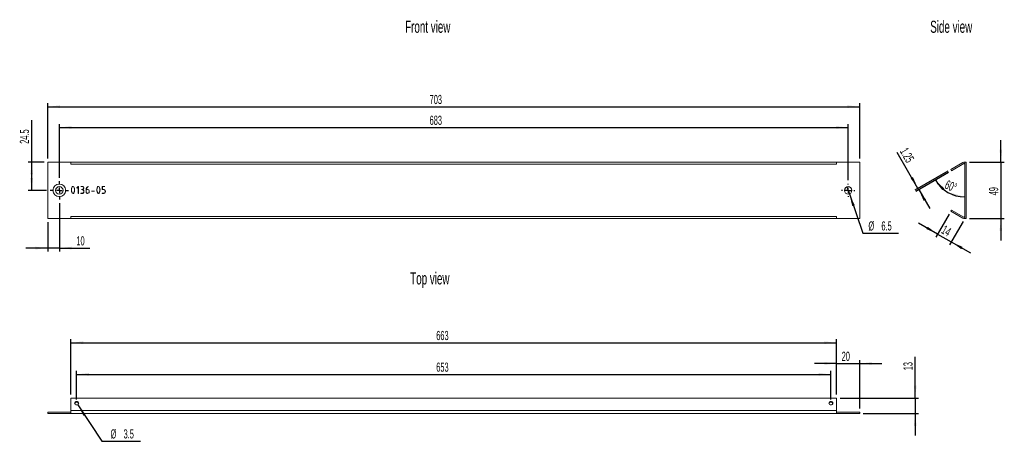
# Model space of a CAD drawing. Header units: millimetres. Extents: x 18 to 870, y 222 to 588.
import ezdxf

# ---------------------------------------------------------------- set-up
doc = ezdxf.new("R2010")
doc.units = ezdxf.units.MM
doc.header["$LTSCALE"] = 3
doc.layers.add('FORMAT', color=7, linetype='Continuous')
doc.styles.add('SLDTEXTSTYLE0', font='TXT', dxfattribs={"width": 0.605})
doc.dimstyles.new('SLDDIMSTYLE0', dxfattribs={"dimtxt": 7.704956, "dimasz": 10.668, "dimexe": 0, "dimexo": 0.0625, "dimgap": 1.926239, "dimtad": 1, "dimrnd": 1e-09, "dimzin": 12, "dimdsep": 46, "dimtxsty": 'SLDTEXTSTYLE0', "dimsah": 1, "dimcen": 0.09, "dimadec": 0, "dimazin": 3, "dimtfac": 1, "dimtofl": 0, "dimtmove": 0, "dimatfit": 3, "dimfxl": 1, "dimfrac": 2, "dimtolj": 1, "dimtzin": 12, "dimarcsym": 0})
doc.dimstyles.new('SLDDIMSTYLE1', dxfattribs={"dimtxt": 7.704956, "dimasz": 10.668, "dimexe": 0, "dimexo": 0.0625, "dimgap": 1.926239, "dimtad": 1, "dimrnd": 1e-09, "dimzin": 12, "dimdsep": 46, "dimtxsty": 'SLDTEXTSTYLE0', "dimsah": 1, "dimcen": 0.09, "dimadec": 0, "dimazin": 3, "dimtfac": 1, "dimtmove": 0, "dimatfit": 0, "dimfxl": 1, "dimfrac": 2, "dimtolj": 1, "dimtzin": 12, "dimarcsym": 0})
doc.dimstyles.new('SLDDIMSTYLE2', dxfattribs={"dimtxt": 7.704956, "dimasz": 10.668, "dimexe": 0, "dimexo": 0.0625, "dimgap": 1.926239, "dimtad": 1, "dimdec": 0, "dimrnd": 1e-09, "dimzin": 12, "dimdsep": 46, "dimtxsty": 'SLDTEXTSTYLE0', "dimsah": 1, "dimcen": 0.09, "dimadec": 0, "dimazin": 3, "dimtfac": 1, "dimtmove": 0, "dimatfit": 0, "dimfxl": 1, "dimfrac": 2, "dimtolj": 1, "dimtzin": 12, "dimarcsym": 0})
doc.dimstyles.new('SLDDIMSTYLE3', dxfattribs={"dimtxt": 7.704956, "dimasz": 10.668, "dimexe": 0, "dimexo": 0.0625, "dimgap": 1.926239, "dimtad": 0, "dimtih": 1, "dimtoh": 1, "dimdec": 1, "dimrnd": 1e-09, "dimzin": 12, "dimdsep": 46, "dimtxsty": 'SLDTEXTSTYLE0', "dimsah": 1, "dimcen": 0, "dimadec": 0, "dimazin": 3, "dimtfac": 1, "dimtdec": 1, "dimtofl": 0, "dimtmove": 0, "dimatfit": 3, "dimfxl": 1, "dimfrac": 2, "dimtolj": 1, "dimtzin": 12, "dimarcsym": 0})
doc.dimstyles.new('SLDDIMSTYLE4', dxfattribs={"dimtxt": 7.704956, "dimasz": 10.668, "dimexe": 0, "dimexo": 0.0625, "dimgap": 1.926239, "dimtad": 1, "dimdec": 1, "dimrnd": 1e-09, "dimzin": 12, "dimdsep": 46, "dimtxsty": 'SLDTEXTSTYLE0', "dimsah": 1, "dimcen": 0.09, "dimadec": 0, "dimazin": 3, "dimtfac": 1, "dimtofl": 0, "dimtmove": 0, "dimatfit": 3, "dimfxl": 1, "dimfrac": 2, "dimtolj": 1, "dimtzin": 12, "dimarcsym": 0})
doc.dimstyles.new('SLDDIMSTYLE5', dxfattribs={"dimtxt": 7.704956, "dimasz": 10.668, "dimexe": 0, "dimexo": 0.0625, "dimgap": 1.926239, "dimtad": 0, "dimtih": 1, "dimtoh": 1, "dimdec": 1, "dimrnd": 1e-09, "dimzin": 12, "dimdsep": 46, "dimtxsty": 'SLDTEXTSTYLE0', "dimblk1": 'NONE', "dimsah": 1, "dimcen": 0, "dimadec": 0, "dimazin": 3, "dimtfac": 1, "dimtmove": 0, "dimatfit": 3, "dimldrblk": 'NONE', "dimfxl": 1, "dimfrac": 2, "dimtolj": 1, "dimtzin": 12, "dimarcsym": 0})
doc.dimstyles.new('SLDDIMSTYLE6', dxfattribs={"dimtxt": 7.704956, "dimasz": 10.668, "dimexe": 0, "dimexo": 0.0625, "dimgap": 1.926239, "dimtad": 1, "dimdec": 0, "dimrnd": 1e-09, "dimzin": 12, "dimdsep": 46, "dimtxsty": 'SLDTEXTSTYLE0', "dimsah": 1, "dimcen": 0.09, "dimadec": 0, "dimazin": 3, "dimtfac": 1, "dimtdec": 0, "dimtmove": 0, "dimatfit": 0, "dimfxl": 1, "dimfrac": 2, "dimtolj": 1, "dimtzin": 12, "dimarcsym": 0})
doc.dimstyles.new('SLDDIMSTYLE7', dxfattribs={"dimtxt": 7.704956, "dimasz": 10.668, "dimexe": 0, "dimexo": 0.0625, "dimgap": 1.926239, "dimtad": 1, "dimdec": 4, "dimlfac": 3, "dimzin": 12, "dimdsep": 46, "dimtxsty": 'SLDTEXTSTYLE0', "dimsah": 1, "dimcen": 0.09, "dimazin": 3, "dimtfac": 1, "dimtofl": 0, "dimtmove": 0, "dimatfit": 3, "dimfxl": 1, "dimfrac": 2, "dimtolj": 1, "dimtzin": 12, "dimarcsym": 0})

# ---------------------------------------------------------------- blocks, each defined once
blk = doc.blocks.new('_D')
at = {"layer": 'FORMAT', "color": 7}
for p, q in [((62.21, 262.7), (62.21, 310.7)), ((62.21, 307.7), (725.21, 307.7)), ((725.21, 262.7), (725.21, 310.7))]:
    blk.add_line(p, q, dxfattribs=at)
for points in [[(62.21, 307.7), (72.88, 306.55), (72.88, 308.84)], [(725.21, 307.7), (714.55, 308.84), (714.55, 306.55)]]:
    blk.add_solid(points, dxfattribs=at)
at = {"layer": 'FORMAT', "color": 7, "insert": (378.54, 317.93), "char_height": 7.938, "attachment_point": 1, "style": 'SLDTEXTSTYLE0'}
blk.add_mtext('663', dxfattribs=at)
blk = doc.blocks.new('_D_1')
at = {"layer": 'FORMAT', "color": 7}
for p, q in [((725.21, 262.7), (725.21, 292.7)), ((745.21, 250.57), (745.21, 292.7)), ((725.21, 289.7), (706.16, 289.7)), ((725.21, 289.7), (745.21, 289.7)), ((745.21, 289.7), (764.26, 289.7))]:
    blk.add_line(p, q, dxfattribs=at)
for points in [[(725.21, 289.7), (714.55, 290.84), (714.55, 288.55)], [(745.21, 289.7), (755.88, 288.55), (755.88, 290.84)]]:
    blk.add_solid(points, dxfattribs=at)
at = {"layer": 'FORMAT', "color": 7, "insert": (729.55, 299.93), "char_height": 7.938, "attachment_point": 1, "style": 'SLDTEXTSTYLE0'}
blk.add_mtext('20', dxfattribs=at)
blk = doc.blocks.new('_D_2')
at = {"layer": 'FORMAT', "color": 7}
for p, q in [((793.21, 259.7), (793.21, 295.57)), ((728.21, 259.7), (796.21, 259.7)), ((793.21, 259.7), (793.21, 246.32)), ((748.21, 246.32), (796.21, 246.32)), ((793.21, 246.32), (793.21, 227.27))]:
    blk.add_line(p, q, dxfattribs=at)
for points in [[(793.21, 259.7), (794.36, 270.36), (792.07, 270.36)], [(793.21, 246.32), (792.07, 235.65), (794.36, 235.65)]]:
    blk.add_solid(points, dxfattribs=at)
at = {"layer": 'FORMAT', "color": 7, "insert": (782.98, 283.82), "char_height": 7.938, "attachment_point": 1, "rotation": 90, "style": 'SLDTEXTSTYLE0'}
blk.add_mtext('13', dxfattribs=at)
blk = doc.blocks.new('_D_3')
at = {"layer": 'FORMAT', "color": 7}
for p, q in [((68.18, 253.9), (88.87, 222.45)), ((88.87, 222.45), (122.51, 222.45))]:
    blk.add_line(p, q, dxfattribs=at)
blk.add_solid([(68.18, 253.9), (73.08, 244.36), (74.99, 245.62)], dxfattribs=at)
at = {"layer": 'FORMAT', "color": 7, "char_height": 7.938, "attachment_point": 1, "style": 'SLDTEXTSTYLE0'}
for s, insert in [('%%c', (96.57, 232.68)), ('3.5', (107.82, 232.68))]:
    blk.add_mtext(s, dxfattribs=dict(at, insert=insert))
blk = doc.blocks.new('_D_4')
at = {"layer": 'FORMAT', "color": 7}
for p, q in [((67.21, 258.37), (67.21, 283.28)), ((720.21, 258.37), (720.21, 283.28)), ((67.21, 280.28), (720.21, 280.28))]:
    blk.add_line(p, q, dxfattribs=at)
for points in [[(67.21, 280.28), (77.88, 279.13), (77.88, 281.42)], [(720.21, 280.28), (709.55, 281.42), (709.55, 279.13)]]:
    blk.add_solid(points, dxfattribs=at)
at = {"layer": 'FORMAT', "color": 7, "insert": (378.54, 290.51), "char_height": 7.938, "attachment_point": 1, "style": 'SLDTEXTSTYLE0'}
blk.add_mtext('653', dxfattribs=at)
blk = doc.blocks.new('_D_5')
at = {"layer": 'FORMAT', "color": 7}
for p, q in [((42.21, 467.24), (42.21, 515.24)), ((42.21, 512.24), (745.21, 512.24)), ((745.21, 467.24), (745.21, 515.24))]:
    blk.add_line(p, q, dxfattribs=at)
for points in [[(42.21, 512.24), (52.88, 511.1), (52.88, 513.38)], [(745.21, 512.24), (734.55, 513.38), (734.55, 511.1)]]:
    blk.add_solid(points, dxfattribs=at)
at = {"layer": 'FORMAT', "color": 7, "insert": (372.8, 522.47), "char_height": 7.938, "attachment_point": 1, "style": 'SLDTEXTSTYLE0'}
blk.add_mtext('703', dxfattribs=at)
blk = doc.blocks.new('_D_6')
at = {"layer": 'FORMAT', "color": 7}
for p, q in [((52.21, 450.74), (52.21, 497.24)), ((735.21, 448.49), (735.21, 497.24)), ((52.21, 494.24), (735.21, 494.24))]:
    blk.add_line(p, q, dxfattribs=at)
for points in [[(52.21, 494.24), (62.88, 493.1), (62.88, 495.38)], [(735.21, 494.24), (724.55, 495.38), (724.55, 493.1)]]:
    blk.add_solid(points, dxfattribs=at)
at = {"layer": 'FORMAT', "color": 7, "insert": (372.8, 504.47), "char_height": 7.938, "attachment_point": 1, "style": 'SLDTEXTSTYLE0'}
blk.add_mtext('683', dxfattribs=at)
blk = doc.blocks.new('_D_7')
at = {"layer": 'FORMAT', "color": 7}
for p, q in [((28.26, 464.24), (28.26, 500.65)), ((39.21, 464.24), (25.26, 464.24)), ((28.26, 439.74), (28.26, 464.24)), ((41.21, 439.74), (25.26, 439.74))]:
    blk.add_line(p, q, dxfattribs=at)
for points in [[(28.26, 464.24), (27.12, 453.57), (29.4, 453.57)], [(28.26, 439.74), (29.4, 450.41), (27.12, 450.41)]]:
    blk.add_solid(points, dxfattribs=at)
at = {"layer": 'FORMAT', "color": 7, "insert": (18.03, 480.07), "char_height": 7.938, "attachment_point": 1, "rotation": 89.99726, "style": 'SLDTEXTSTYLE0'}
blk.add_mtext('24.5', dxfattribs=at)
blk = doc.blocks.new('_D_8')
at = {"layer": 'FORMAT', "color": 7}
for p, q in [((52.21, 428.74), (52.21, 386.73)), ((42.21, 412.24), (42.21, 386.73)), ((42.21, 389.73), (23.16, 389.73)), ((52.21, 389.73), (42.21, 389.73)), ((52.21, 389.73), (78.73, 389.73))]:
    blk.add_line(p, q, dxfattribs=at)
for points in [[(42.21, 389.73), (31.55, 390.88), (31.55, 388.59)], [(52.21, 389.73), (62.88, 388.59), (62.88, 390.88)]]:
    blk.add_solid(points, dxfattribs=at)
at = {"layer": 'FORMAT', "color": 7, "insert": (66.97, 399.96), "char_height": 7.938, "attachment_point": 1, "style": 'SLDTEXTSTYLE0'}
blk.add_mtext('10', dxfattribs=at)
blk = doc.blocks.new('_D_9')
at = {"layer": 'FORMAT', "color": 7}
for p, q in [((734.16, 442.81), (736.27, 436.67)), ((736.27, 436.67), (747.96, 402.65)), ((747.96, 402.65), (778.66, 402.65))]:
    blk.add_line(p, q, dxfattribs=at)
blk.add_solid([(736.27, 436.67), (738.66, 426.21), (740.82, 426.95)], dxfattribs=at)
at = {"layer": 'FORMAT', "color": 7, "char_height": 7.938, "attachment_point": 1, "style": 'SLDTEXTSTYLE0'}
for s, insert in [('%%c', (752.72, 412.89)), ('6.5', (763.96, 412.89))]:
    blk.add_mtext(s, dxfattribs=dict(at, insert=insert))
blk = doc.blocks.new('_NONE')
blk = doc.blocks.new('SW_CENTERMARKSYMBOL_0')
at = {"layer": 'FORMAT', "color": 0}
for p, q in [((-5, 0), (-8, 0)), ((0, 0), (-2.5, 0)), ((0, 5), (0, 8)), ((0, 0), (0, 2.5)), ((0, 0), (0, -2.5)), ((0, 0), (2.5, 0)), ((5, 0), (8, 0)), ((0, -5), (0, -8))]:
    blk.add_line(p, q, dxfattribs=at)
blk = doc.blocks.new('SW_CENTERMARKSYMBOL_1')
at = {"layer": 'FORMAT', "color": 0}
for p, q in [((-5, 0), (-5.75, 0)), ((0, 0), (-2.5, 0)), ((0, 5), (0, 5.75)), ((0, 0), (0, 2.5)), ((0, 0), (0, -2.5)), ((0, 0), (2.5, 0)), ((5, 0), (5.75, 0)), ((0, -5), (0, -5.75))]:
    blk.add_line(p, q, dxfattribs=at)
blk = doc.blocks.new('_D_10')
at = {"layer": 'FORMAT', "color": 7}
for p, q in [((867.37, 464.24), (867.37, 483.29)), ((840.37, 464.24), (870.37, 464.24)), ((867.37, 464.24), (867.37, 415.24)), ((840.37, 415.24), (870.37, 415.24)), ((867.37, 415.24), (867.37, 396.19))]:
    blk.add_line(p, q, dxfattribs=at)
for points in [[(867.37, 464.24), (868.51, 474.91), (866.23, 474.91)], [(867.37, 415.24), (866.23, 404.57), (868.51, 404.57)]]:
    blk.add_solid(points, dxfattribs=at)
at = {"layer": 'FORMAT', "color": 7, "insert": (857.14, 435.42), "char_height": 7.938, "attachment_point": 1, "rotation": 90, "style": 'SLDTEXTSTYLE0'}
blk.add_mtext('49', dxfattribs=at)
blk = doc.blocks.new('_D_11')
at = {"layer": 'FORMAT', "color": 7}
for p, q in [((795.62, 441.46), (777.67, 472.55)), ((821.4, 456.34), (793.02, 439.96)), ((822.02, 455.26), (793.64, 438.87)), ((795.62, 441.46), (796.24, 440.37)), ((796.24, 440.37), (805.77, 423.88))]:
    blk.add_line(p, q, dxfattribs=at)
for points in [[(795.62, 441.46), (791.27, 451.27), (789.29, 450.12)], [(796.24, 440.37), (800.59, 430.56), (802.57, 431.71)]]:
    blk.add_solid(points, dxfattribs=at)
at = {"layer": 'FORMAT', "color": 7, "insert": (786.53, 477.66), "char_height": 7.938, "attachment_point": 1, "rotation": 300, "style": 'SLDTEXTSTYLE0'}
blk.add_mtext('1.25', dxfattribs=at)
blk = doc.blocks.new('_D_12')
at = {"layer": 'FORMAT', "color": 7}
for p, q in [((822.49, 419.04), (811.11, 399.32)), ((812.61, 401.92), (796.11, 411.45)), ((834.62, 412.64), (822.98, 392.47)), ((812.61, 401.92), (824.48, 395.07)), ((824.48, 395.07), (840.97, 385.55))]:
    blk.add_line(p, q, dxfattribs=at)
for points in [[(812.61, 401.92), (803.94, 408.25), (802.8, 406.27)], [(824.48, 395.07), (833.14, 388.75), (834.29, 390.73)]]:
    blk.add_solid(points, dxfattribs=at)
at = {"layer": 'FORMAT', "color": 7, "insert": (819.07, 410.01), "char_height": 7.938, "attachment_point": 1, "rotation": 330, "style": 'SLDTEXTSTYLE0'}
blk.add_mtext('14', dxfattribs=at)
blk = doc.blocks.new('_D_13')
at = {"layer": 'FORMAT', "color": 7}
blk.add_line((822.02, 455.26), (808.11, 447.23), dxfattribs=at)
blk.add_arc((836.12, 463.4), 29.34, 210, 270, dxfattribs=at)
for points in [[(810.71, 448.73), (816.69, 439.82), (818.44, 441.29)], [(836.12, 434.06), (825.81, 437.04), (825.41, 434.78)]]:
    blk.add_solid(points, dxfattribs=at)
at = {"layer": 'FORMAT', "color": 7, "insert": (821.25, 448.98), "char_height": 7.938, "attachment_point": 1, "rotation": 336.83456, "style": 'SLDTEXTSTYLE0'}
blk.add_mtext('60°', dxfattribs=at)

msp = doc.modelspace()

# ---------------------------------------------------------------- linework, layer by layer
at = {"color": 7, "linetype": 'Continuous', "lineweight": 0}
for p, q in [((62.204003, 464.240003), (42.213999, 464.240003)), ((42.213999, 415.24), (42.213999, 464.240003)), ((62.204003, 462.35739), (62.204003, 464.240003)), ((62.214002, 462.35739), (62.204003, 462.35739)), ((725.214004, 464.207392), (62.214002, 464.207392)), ((62.214002, 464.207392), (62.214002, 462.35739)), ((725.214004, 462.35739), (62.214002, 462.35739)), ((725.214004, 462.35739), (725.214004, 464.207392)), ((725.224018, 462.35739), (725.214004, 462.35739)), ((725.224018, 464.240003), (725.224018, 462.35739)), ((745.213985, 464.240003), (725.224018, 464.240003)), ((745.213985, 464.240003), (745.213985, 415.24)), ((834.594217, 463.959541), (823.994861, 457.839999)), ((824.619861, 456.757467), (835.219217, 462.877009)), ((837.369217, 464.240003), (836.119217, 464.240003)), ((836.119217, 464.240003), (836.119217, 415.24)), ((837.369217, 415.24), (837.369217, 464.240003)), ((823.994861, 457.839999), (824.619861, 456.757467)), ((62.643848, 439.873505), (62.643848, 440.359797)), ((62.779725, 439.873505), (62.779725, 440.352652)), ((65.311305, 440.352652), (65.311305, 439.873505)), ((65.447181, 440.359797), (65.447181, 439.873505)), ((67.335144, 441.825833), (68.62954, 443.113077)), ((67.428112, 441.732864), (67.335144, 441.825833)), ((68.650998, 442.948598), (67.428112, 441.732864)), ((68.62954, 443.113077), (68.786874, 443.113077)), ((68.650998, 437.113076), (68.650998, 442.948598)), ((68.786874, 437.113076), (68.650998, 437.113076)), ((68.786874, 443.113077), (68.786874, 437.113076)), ((70.717744, 443.184595), (72.047897, 443.184595)), ((70.717744, 443.048719), (70.717744, 443.184595)), ((72.047897, 443.048719), (70.717744, 443.048719)), ((70.717744, 437.055867), (70.717744, 437.177442)), ((70.717744, 437.177442), (71.919173, 437.177442)), ((71.919173, 437.055867), (70.717744, 437.055867)), ((71.382821, 440.388407), (71.382821, 440.517131)), ((71.382821, 440.517131), (72.205231, 440.517131)), ((72.205231, 440.388407), (71.382821, 440.388407)), ((73.313691, 438.600562), (73.313691, 439.0654)), ((73.449567, 439.0654), (73.449567, 438.600562)), ((75.316071, 438.37887), (75.316071, 440.231073)), ((75.451948, 438.37887), (75.451948, 440.331194)), ((76.660529, 440.381254), (75.4591, 440.381254)), ((75.466253, 440.517131), (76.660529, 440.517131)), ((77.36852, 443.177442), (77.404275, 443.048719)), ((77.983536, 439.229883), (77.983536, 438.614867)), ((78.119412, 439.229883), (78.119412, 438.614867)), ((80.057435, 439.179822), (82.724892, 439.179822)), ((80.057435, 439.043946), (80.057435, 439.179822)), ((82.724892, 439.043946), (80.057435, 439.043946)), ((82.724892, 439.179822), (82.724892, 439.043946)), ((84.655762, 439.873505), (84.655762, 440.359797)), ((84.791638, 439.873505), (84.791638, 440.352652)), ((87.323226, 440.352652), (87.323226, 439.873505)), ((87.459102, 440.359797), (87.459102, 439.873505)), ((89.32561, 440.388407), (89.32561, 443.184595)), ((89.32561, 443.184595), (91.728471, 443.184595)), ((90.562798, 440.388407), (89.32561, 440.388407)), ((89.397125, 437.177442), (90.598553, 437.177442)), ((89.397125, 437.055867), (89.397125, 437.177442)), ((90.598553, 437.055867), (89.397125, 437.055867)), ((89.461487, 443.048719), (89.461487, 440.517131)), ((91.728471, 443.048719), (89.461487, 443.048719)), ((89.461487, 440.517131), (90.562798, 440.517131)), ((91.728471, 443.184595), (91.728471, 443.048719)), ((91.993071, 438.600562), (91.993071, 439.008191)), ((92.128947, 439.008191), (92.128947, 438.600562)), ((824.619861, 422.722533), (823.994861, 421.640001)), ((823.994861, 421.640001), (834.594217, 415.520459)), ((824.619861, 422.722533), (835.219217, 416.602991)), ((42.213999, 415.24), (62.204003, 415.24)), ((62.204003, 417.122606), (62.214002, 417.122606)), ((62.204003, 415.24), (62.204003, 417.122606)), ((62.214002, 417.122606), (725.214004, 417.122606)), ((62.214002, 417.122606), (62.214002, 415.272608)), ((62.214002, 415.272608), (725.214004, 415.272608)), ((725.214004, 417.122606), (725.224018, 417.122606)), ((725.214004, 415.272608), (725.214004, 417.122606)), ((725.224018, 417.122606), (725.224018, 415.24)), ((725.224018, 415.24), (745.213985, 415.24)), ((836.119217, 415.24), (837.369217, 415.24)), ((62.214002, 259.695139), (725.214004, 259.695139)), ((62.214002, 249.095783), (62.214002, 259.695139)), ((725.214004, 259.695139), (725.214004, 249.095783)), ((42.213999, 246.320783), (42.213999, 247.570783)), ((62.204003, 247.570783), (42.213999, 247.570783)), ((62.204003, 247.570783), (62.204003, 246.320783)), ((62.214002, 247.570783), (62.204003, 247.570783)), ((62.214002, 249.095783), (62.214002, 246.320783)), ((725.214004, 249.095783), (62.214002, 249.095783)), ((725.214004, 246.320783), (725.214004, 249.095783)), ((725.224018, 247.570783), (725.214004, 247.570783)), ((725.224018, 247.570783), (725.224018, 246.320783)), ((745.213985, 247.570783), (725.224018, 247.570783)), ((745.213985, 247.570783), (745.213985, 246.320783)), ((62.204003, 246.320783), (42.213999, 246.320783)), ((62.214002, 246.320783), (62.204003, 246.320783)), ((725.214004, 246.320783), (62.214002, 246.320783)), ((725.224018, 246.320783), (725.214004, 246.320783)), ((745.213985, 246.320783), (725.224018, 246.320783))]:
    msp.add_line(p, q, dxfattribs=at)
at = {"color": 7, "linetype": 'Continuous', "lineweight": 0, "flags": 128}
for points in [[(67.213997, 256.880556), (67.883693, 256.765193), (68.451434, 256.436664), (68.830788, 255.944985), (68.963997, 255.365012), (68.830788, 254.785038), (68.451434, 254.29336), (67.883693, 253.964831), (67.213997, 253.849467), (66.544302, 253.964831), (65.97656, 254.29336), (65.597214, 254.785038), (65.463997, 255.365012), (65.597214, 255.944985), (65.97656, 256.436664), (66.544302, 256.765193), (67.213997, 256.880556)], [(720.214009, 256.880556), (720.883667, 256.765193), (721.451461, 256.436664), (721.830785, 255.944985), (721.964002, 255.365012), (721.830785, 254.785038), (721.451461, 254.29336), (720.883667, 253.964831), (720.214009, 253.849467), (719.544291, 253.964831), (718.976557, 254.29336), (718.597233, 254.785038), (718.464017, 255.365012), (718.597233, 255.944985), (718.976557, 256.436664), (719.544291, 256.765193), (720.214009, 256.880556)]]:
    msp.add_lwpolyline(points, dxfattribs=at)
at = {"color": 7, "linetype": 'Continuous', "lineweight": 0}
for centre, radius in [((52.214, 439.74), 5.5), ((52.214, 439.74), 3.25), ((735.214, 439.74), 3.25)]:
    msp.add_circle(centre, radius, dxfattribs=at)
for centre, radius, start, end in [((835.519217, 462.357394), 1.85, 71.075355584, 120), ((835.519217, 462.357394), 0.6, 0, 120.000000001), ((835.519217, 417.122606), 1.85, 240.000000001, 288.924644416), ((835.519217, 417.122606), 0.6, 240.000000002, 360), ((67.120535, 254.568376), 1.689767, 86.829307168, 163.350845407), ((67.307458, 254.568365), 1.689778, 16.649445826, 93.170636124), ((720.120518, 254.568434), 1.689711, 86.828229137, 163.352950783), ((720.307476, 254.568399), 1.689744, 16.647921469, 93.170877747)]:
    msp.add_arc(centre, radius, start, end, dxfattribs=at)
for points in [[(62.643845, 440.3598), (62.643845, 440.760277), (62.705823, 441.189359), (62.829781, 441.647047)], [(62.865537, 438.457535), (62.717742, 438.939061), (62.643845, 439.411051), (62.643845, 439.873507)], [(62.779721, 440.352649), (62.779721, 440.786498), (62.851235, 441.24657), (62.994262, 441.732863)], [(62.972808, 438.571957), (62.844083, 439.043948), (62.779721, 439.477797), (62.779721, 439.873507)], [(62.829781, 441.647047), (62.963273, 442.157178), (63.13729, 442.552887), (63.351831, 442.834174)], [(64.045514, 437.055867), (63.54015, 437.055867), (63.146825, 437.523089), (62.865537, 438.457535)], [(64.045514, 437.17744), (63.583058, 437.17744), (63.22549, 437.642279), (62.972808, 438.571957)], [(62.994262, 441.732863), (63.251711, 442.610098), (63.602129, 443.048715), (64.045514, 443.048715)], [(63.351831, 442.834174), (63.532999, 443.067786), (63.764226, 443.184591), (64.045514, 443.184591)], [(64.045514, 443.184591), (64.555645, 443.184591), (64.94897, 442.714985), (65.22549, 441.775771)], [(64.045514, 443.048715), (64.488899, 443.048715), (64.8417, 442.610098), (65.103917, 441.732863)], [(65.103917, 438.493292), (64.8417, 437.616057), (64.488899, 437.17744), (64.045514, 437.17744)], [(64.746348, 437.406284), (64.560412, 437.172672), (64.326801, 437.055867), (64.045514, 437.055867)], [(65.261247, 438.58626), (65.132522, 438.071361), (64.960889, 437.678036), (64.746348, 437.406284)], [(65.103917, 441.732863), (65.242176, 441.24657), (65.311306, 440.786498), (65.311306, 440.352649)], [(65.311306, 439.873507), (65.311306, 439.439657), (65.242176, 438.979585), (65.103917, 438.493292)], [(65.22549, 441.775771), (65.373285, 441.289478), (65.447182, 440.817488), (65.447182, 440.3598)], [(65.447182, 439.873507), (65.447182, 439.487333), (65.385204, 439.05825), (65.261247, 438.58626)], [(71.919173, 437.17744), (72.33872, 437.17744), (72.677218, 437.306165), (72.934668, 437.563614)], [(72.956122, 437.406284), (72.679602, 437.172672), (72.333953, 437.055867), (71.919173, 437.055867)], [(72.970425, 442.70545), (72.741581, 442.934293), (72.434072, 443.048715), (72.047898, 443.048715)], [(72.205228, 440.51713), (72.467445, 440.564806), (72.698673, 440.672076), (72.898911, 440.838942)], [(72.906062, 440.030837), (72.686754, 440.226308), (72.453142, 440.345497), (72.205228, 440.388405)], [(73.449566, 441.782923), (73.449566, 441.124997), (73.120603, 440.679228), (72.462677, 440.445616)], [(72.898911, 440.838942), (73.175431, 441.077321), (73.31369, 441.391981), (73.31369, 441.782923)], [(73.31369, 439.065402), (73.31369, 439.451576), (73.177814, 439.773387), (72.906062, 440.030837)], [(72.934668, 437.563614), (73.18735, 437.821063), (73.31369, 438.166713), (73.31369, 438.600563)], [(73.449566, 438.600563), (73.449566, 438.080896), (73.285085, 437.682803), (72.956122, 437.406284)], [(73.31369, 441.782923), (73.31369, 442.164329), (73.199268, 442.471838), (72.970425, 442.70545)], [(75.316074, 440.231075), (75.316074, 441.032029), (75.583059, 441.732863), (76.117028, 442.333578)], [(75.687946, 437.4921), (75.440031, 437.759085), (75.316074, 438.054675), (75.316074, 438.37887)], [(75.459102, 440.381254), (75.454334, 440.362184), (75.45195, 440.345497), (75.45195, 440.331194)], [(75.788065, 437.577917), (75.563988, 437.821063), (75.45195, 438.088048), (75.45195, 438.37887)], [(76.224298, 442.247762), (75.766611, 441.732863), (75.513929, 441.155986), (75.466253, 440.51713)], [(76.717743, 437.055867), (76.307731, 437.055867), (75.964465, 437.201278), (75.687946, 437.4921)], [(76.717743, 437.17744), (76.350639, 437.17744), (76.040747, 437.310932), (75.788065, 437.577917)], [(76.117028, 442.333578), (76.503202, 442.776963), (76.920365, 443.058251), (77.368518, 443.17744)], [(77.404275, 443.048715), (76.994263, 442.939061), (76.600937, 442.672077), (76.224298, 442.247762)], [(76.660532, 440.51713), (77.633118, 440.51713), (78.119412, 440.088048), (78.119412, 439.229883)], [(76.660532, 440.381254), (77.542534, 440.381254), (77.983536, 439.997464), (77.983536, 439.229883)], [(77.661724, 437.613673), (77.428113, 437.322851), (77.113452, 437.17744), (76.717743, 437.17744)], [(77.754692, 437.520706), (77.492475, 437.210813), (77.146825, 437.055867), (76.717743, 437.055867)], [(77.983536, 438.614865), (77.983536, 438.209621), (77.876265, 437.87589), (77.661724, 437.613673)], [(78.119412, 438.614865), (78.119412, 438.176248), (77.997838, 437.811528), (77.754692, 437.520706)], [(84.655765, 440.3598), (84.655765, 440.760277), (84.717743, 441.189359), (84.8417, 441.647047)], [(84.877457, 438.457535), (84.729662, 438.939061), (84.655765, 439.411051), (84.655765, 439.873507)], [(84.791641, 440.352649), (84.791641, 440.786498), (84.863155, 441.24657), (85.006182, 441.732863)], [(84.984728, 438.571957), (84.856003, 439.043948), (84.791641, 439.477797), (84.791641, 439.873507)], [(84.8417, 441.647047), (84.975193, 442.157178), (85.149209, 442.552887), (85.36375, 442.834174)], [(86.057433, 437.055867), (85.55207, 437.055867), (85.158745, 437.523089), (84.877457, 438.457535)], [(86.057433, 437.17744), (85.594978, 437.17744), (85.23741, 437.642279), (84.984728, 438.571957)], [(85.006182, 441.732863), (85.263631, 442.610098), (85.614048, 443.048715), (86.057433, 443.048715)], [(85.36375, 442.834174), (85.544919, 443.067786), (85.776146, 443.184591), (86.057433, 443.184591)], [(86.057433, 443.184591), (86.567565, 443.184591), (86.96089, 442.714985), (87.23741, 441.775771)], [(86.057433, 443.048715), (86.500818, 443.048715), (86.853619, 442.610098), (87.115836, 441.732863)], [(87.115836, 438.493292), (86.853619, 437.616057), (86.500818, 437.17744), (86.057433, 437.17744)], [(86.758268, 437.406284), (86.572332, 437.172672), (86.338721, 437.055867), (86.057433, 437.055867)], [(87.273167, 438.58626), (87.144442, 438.071361), (86.972809, 437.678036), (86.758268, 437.406284)], [(87.115836, 441.732863), (87.254096, 441.24657), (87.323226, 440.786498), (87.323226, 440.352649)], [(87.323226, 439.873507), (87.323226, 439.439657), (87.254096, 438.979585), (87.115836, 438.493292)], [(87.23741, 441.775771), (87.385205, 441.289478), (87.459102, 440.817488), (87.459102, 440.3598)], [(87.459102, 439.873507), (87.459102, 439.487333), (87.397124, 439.05825), (87.273167, 438.58626)], [(90.562797, 440.51713), (90.910831, 440.51713), (91.227875, 440.42893), (91.51393, 440.252529)], [(91.442416, 440.138107), (91.184966, 440.304973), (90.89176, 440.388405), (90.562797, 440.388405)], [(90.598554, 437.17744), (91.528232, 437.17744), (91.993071, 437.651814), (91.993071, 438.600563)], [(92.128947, 438.600563), (92.128947, 437.570765), (91.618816, 437.055867), (90.598554, 437.055867)], [(91.993071, 439.008191), (91.993071, 439.518322), (91.80952, 439.894961), (91.442416, 440.138107)], [(91.51393, 440.252529), (91.923941, 439.990312), (92.128947, 439.575533), (92.128947, 439.008191)]]:
    msp.add_open_spline(points, degree=3, dxfattribs=at)
for points in [[(72.047898, 443.184591), (72.467445, 443.184591), (72.805943, 443.054675), (73.320842, 442.535009), (73.449566, 442.197702), (73.449566, 441.782923)], [(72.462677, 440.445616), (72.777338, 440.335962), (73.020484, 440.160753), (73.36375, 439.679228), (73.449566, 439.394365), (73.449566, 439.065402)]]:
    msp.add_open_spline(points, degree=3, knots=[0, 0, 0, 0, 1, 1, 2, 2, 2, 2], dxfattribs=at)

# ---------------------------------------------------------------- block references
at = {"layer": 'FORMAT', "color": 7}
for name, p in [('SW_CENTERMARKSYMBOL_0', (52.214, 439.74)), ('SW_CENTERMARKSYMBOL_1', (735.214, 439.74))]:
    msp.add_blockref(name, p, dxfattribs=at)

# ---------------------------------------------------------------- texts
at = {"layer": 'FORMAT', "char_height": 10.5, "attachment_point": 1, "style": 'SLDTEXTSTYLE0'}
for s, insert in [('Front view', (351.601596, 586.753582)), ('Side view', (806.246868, 586.753582)), ('Top view', (356.005761, 368.695139))]:
    msp.add_mtext(s, dxfattribs=dict(at, insert=insert))

# ---------------------------------------------------------------- dimensions: what is measured, and where the dimension line sits
at = {"layer": 'FORMAT', "color": 7}
for base, p1, p2, dimstyle, picture, middle in [((745.214, 512.240103), (42.214, 464.24), (745.214, 464.24), 'SLDDIMSTYLE0', '_D_5', (381.618, 512.240103)), ((735.214, 494.240103), (52.214, 447.74), (735.214, 445.49), 'SLDDIMSTYLE0', '_D_6', (381.618, 494.240103)), ((42.214, 389.732135), (52.214, 431.74), (42.214, 415.24), 'SLDDIMSTYLE1', '_D_8', (72.852773, 389.732135)), ((725.214, 307.695242), (62.214, 259.695139), (725.214, 259.695139), 'SLDDIMSTYLE0', '_D', (387.359467, 307.695242)), ((745.214, 289.695242), (725.214, 259.695139), (745.214, 247.570783), 'SLDDIMSTYLE1', '_D_1', (735.428974, 289.695242)), ((720.214, 280.275481), (67.214, 255.365012), (720.214, 255.365012), 'SLDDIMSTYLE0', '_D_4', (387.359467, 280.275481))]:
    dim = msp.add_linear_dim(base=base, p1=p1, p2=p2, dimstyle=dimstyle, dxfattribs=at)
    dim.commit()
    dim.dimension.update_dxf_attribs({"geometry": picture, "text_midpoint": middle, "dimtype": 160})
for base, p1, p2, angle, dimstyle, picture, middle in [((28.260115, 464.240666), (44.214, 439.74), (42.214, 464.24), 89.997264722, 'SLDDIMSTYLE4', '_D_7', (28.261362, 490.359902)), ((796.243049, 440.374108), (823.994861, 457.84), (824.619861, 456.757468), 300, 'SLDDIMSTYLE1', '_D_11', (782.812445, 463.636596)), ((867.369242, 415.24), (837.369217, 464.24), (837.369217, 415.24), 90, 'SLDDIMSTYLE1', '_D_10', (867.369242, 441.298045)), ((824.475792, 395.072996), (823.994861, 421.64), (836.119217, 415.24), 330, 'SLDDIMSTYLE6', '_D_12', (819.047491, 398.207027)), ((793.214103, 246.320783), (725.214, 259.695139), (745.214, 246.320783), 90, 'SLDDIMSTYLE2', '_D_2', (793.214103, 289.695242))]:
    dim = msp.add_linear_dim(base=base, p1=p1, p2=p2, angle=angle, dimstyle=dimstyle, dxfattribs=at)
    dim.commit()
    dim.dimension.update_dxf_attribs({"geometry": picture, "text_midpoint": middle, "dimtype": 160})
dim = msp.add_angular_dim_2l(base=(821.450334, 437.989374), line1=((836.119217, 464.24), (836.119217, 415.24)), line2=((824.619861, 456.757468), (835.219217, 462.877009)), dimstyle='SLDDIMSTYLE7', dxfattribs=at)
dim.commit()
dim.dimension.update_dxf_attribs({"geometry": '_D_13', "text_midpoint": (824.578111, 436.42428), "dimtype": 162})
dim = msp.add_diameter_dim_2p(p1=(734.157881, 442.813616), p2=(736.270119, 436.666384), dimstyle='SLDDIMSTYLE5', dxfattribs=at)
dim.commit()
dim.dimension.update_dxf_attribs({"geometry": '_D_9', "text_midpoint": (765.689725, 409.069908), "dimtype": 163})
dim = msp.add_diameter_dim_2p(p1=(66.252179, 256.826997), p2=(68.175821, 253.903027), text=' <>', dimstyle='SLDDIMSTYLE3', dxfattribs=at)
dim.commit()
dim.dimension.update_dxf_attribs({"geometry": '_D_3', "text_midpoint": (108.07411, 228.861225), "dimtype": 163})

doc.saveas('drawing.dxf')
